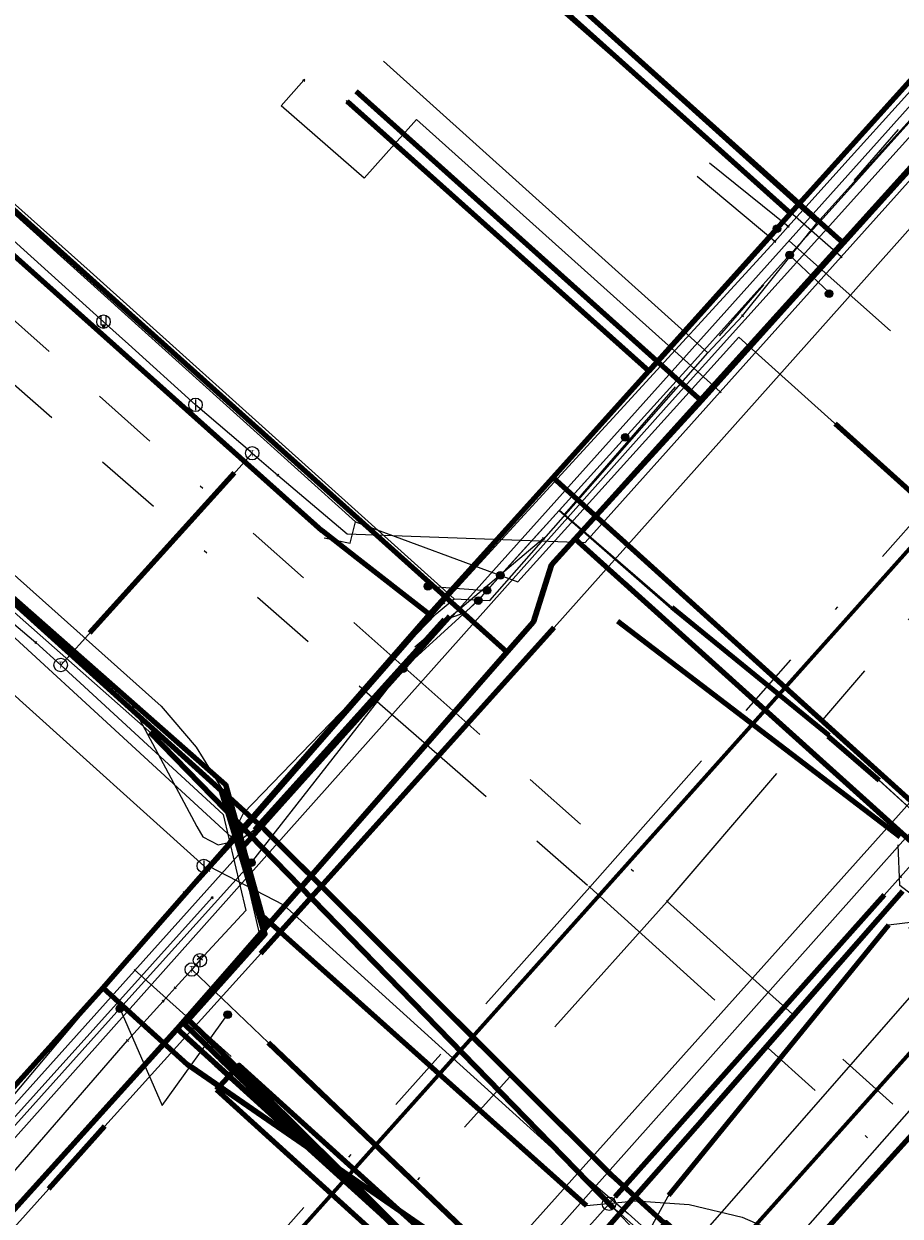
# Model space of a CAD drawing. Header units: metres. Extents: x 98902 to 136161, y 449037 to 499677.
# Tile 71 of 200: x 113353 to 113379, y 483289 to 483324. Entities that reach past the tile are written whole.
import ezdxf
from ezdxf.enums import TextEntityAlignment as Align
from ezdxf.lldxf.tags import DXFTag

# ---------------------------------------------------------------- set-up
doc = ezdxf.new("R2010")
doc.units = ezdxf.units.M
doc.linetypes.add('RI-OVERIG', pattern=[17, 5, -2, 2, -2, 0, -2, 2, -2])
for name, color, linetype, lineweight in [('B-WE-KL-DATA-G', 90, 'KL-DATA-N', 18), ('B-WE-KL-DATA_DUCT-G', 90, 'Continuous', 100), ('B-WE-KL-DATA_HULPSTUK-S', 90, 'Continuous', 25), ('B-WE-KL-DATA_KABELBED-G', 90, 'Continuous', 100), ('B-WE-KL-DATA_MANTELBUIS-G', 90, 'Continuous', 100), ('B-WE-KL-ET_LS-G', 190, 'KL-LS-N', 18), ('B-WE-KL-ET_LS_HULPSTUK-S', 190, 'Continuous', 25), ('B-WE-KL-ET_LS_MANTELBUIS-G', 190, 'Continuous', 100), ('B-WE-KL-ET_MS-G', 130, 'KL-MS-N', 18), ('B-WE-KL-ET_MS_MANTELBUIS-G', 130, 'Continuous', 100), ('B-WE-KL-GAS_HD-G', 30, 'KL-GAS-HD-N', 18), ('B-WE-KL-GAS_HD_MANTELBUIS-G', 30, 'Continuous', 100), ('B-WE-KL-GAS_LD-G', 50, 'KL-GAS-LD-N', 18), ('B-WE-KL-GAS_LD_HULPSTUK-S', 50, 'Continuous', 25), ('B-WE-KL-GAS_LD_MANTELBUIS-G', 50, 'Continuous', 100), ('B-WE-KL-WATER-G', 170, 'KL-WATER-N', 18), ('B-WE-KL-WATER_HULPSTUK-S', 170, 'Continuous', 25), ('B-WE-OG-INFO-G', 7, 'Continuous', 18), ('B-WE-RI-VRIJVERVAL-G', 210, 'RI-OVERIG', 18), ('B-WE-RI-VRIJVERVAL_HULPSTUK-S', 210, 'Continuous', 25), ('V-WE-RI-VRIJVERVAL-G', 210, 'RI-OVERIG-V', 25)]:
    doc.layers.add(name, color=color, linetype=linetype, lineweight=lineweight)
doc.layers.add('B-WE-OG-INFO_EIS VOORZORGSMAATREGEL-GV', color=7, linetype='Continuous', lineweight=70, true_color=0xfa194b)
doc.styles.add('NLCS-ISO', font='NLCS-ISO.ttf')
doc.styles.get("Standard").update_dxf_attribs({"font": 'arial.ttf'})
tags = doc.linetypes.add('KL-DATA-N', pattern='A,4,-1,[101,NLCS.SHX,S=0.5,R=0,X=0,Y=0],-1,4,-1,["D",Standard,S=1,R=0,X=-0.25,Y=-0.5],-1.5', length=12.5).pattern_tags.tags
tags[18] = DXFTag(74, 10)
tags = doc.linetypes.add('KL-GAS-HD-N', pattern='A,4,-1,[69,NLCS.SHX,S=0.5,R=0,X=0,Y=0],-1,4,-1,["H",Standard,S=1,R=0,X=0,Y=-0.5],-2', length=13).pattern_tags.tags
tags[18] = DXFTag(74, 10)
tags = doc.linetypes.add('KL-GAS-LD-N', pattern='A,4,-1,[69,NLCS.SHX,S=0.5,R=0,X=0,Y=0],-1,4,-1,["L",Standard,S=1,R=0,X=0.25,Y=-0.5],-2', length=13).pattern_tags.tags
tags[18] = DXFTag(74, 10)
tags = doc.linetypes.add('KL-LS-N', pattern='A,4,-1,[103,NLCS.SHX,S=0.75,R=0,X=0,Y=0],-1,4,-1,["L",Standard,S=1,R=0,X=0,Y=-0.5],-2', length=13).pattern_tags.tags
tags[18] = DXFTag(74, 10)
tags = doc.linetypes.add('KL-MS-N', pattern='A,4,-1,[103,NLCS.SHX,S=0.75,R=0,X=0,Y=0],-1,4,-1,["M",Standard,S=1,R=0,X=0,Y=-0.5],-2', length=13).pattern_tags.tags
tags[18] = DXFTag(74, 10)
doc.linetypes.add('KL-WATER-N', pattern='A,7,-0.5,[168,NLCS.SHX,S=0.75,R=0,X=0.75,Y=0],-2', length=9.5)
doc.linetypes.add('RI-OVERIG-V', pattern='A,2.5,[24,NLCS.SHX,S=1,R=0,X=0,Y=0],2.5,-2,2,-2,0,-2,2,-2', length=17)

# ---------------------------------------------------------------- blocks, each defined once
blk = doc.blocks.new('SKL-WTB_HULP_OVERIG-SO')
at = {"color": 0, "linetype": 'ByBlock', "lineweight": 18}
for points in [[(-0.14, 0.14), (0.14, -0.14)], [(0.14, 0.14), (-0.14, -0.14)]]:
    blk.add_lwpolyline(points, dxfattribs=at)
at = {"color": 0, "linetype": 'ByBlock', "lineweight": 18, "style": 'NLCS-ISO', "flags": 1}
for tag, p in [('TYPE', (1.5, 0)), ('LABEL', (1.5, -1.5)), ('OMSCHRIJVING', (1.5, -3))]:
    blk.add_attdef(tag, p, '', height=1, dxfattribs=at)
blk = doc.blocks.new('SKL-WTB_HULP_AFSLUITER-SO')
at = {"color": 0, "linetype": 'ByBlock', "lineweight": 18}
blk.add_lwpolyline([(0, 0.8), (0, -0.8)], dxfattribs=at)
blk.add_circle((0, 0), 1, dxfattribs=at)
at = {"color": 0, "linetype": 'ByBlock', "lineweight": 18, "style": 'NLCS-ISO', "flags": 1}
for tag, p in [('TYPE', (1.5, 0)), ('LABEL', (1.5, -1.5)), ('OMSCHRIJVING', (1.5, -3))]:
    blk.add_attdef(tag, p, '', height=1, dxfattribs=at)
blk = doc.blocks.new('SKL-WTB_HULP_BLAASGAT-SO')
at = {"color": 0, "linetype": 'ByBlock', "lineweight": 18}
for points in [[(0.4, 0.73), (-0.4, 0.09)], [(-0.4, 0.73), (0.4, 0.09)], [(0, 0.41), (0, -0.87)]]:
    blk.add_lwpolyline(points, dxfattribs=at)
blk.add_circle((0, 0), 1, dxfattribs=at)
at = {"color": 0, "linetype": 'ByBlock', "lineweight": 18, "style": 'NLCS-ISO', "flags": 1}
for tag, p in [('TYPE', (1.5, 0)), ('LABEL', (1.5, -1.5)), ('OMSCHRIJVING', (1.5, -3))]:
    blk.add_attdef(tag, p, '', height=1, dxfattribs=at)
blk = doc.blocks.new('SKL-WTB_HULP_SIFON-SO')
at = {"linetype": 'ByBlock', "lineweight": 18}
h = blk.add_hatch(color=0, dxfattribs=at)
h.dxf.hatch_style = 1
h.paths.add_polyline_path([(0.13, -0.53), (-0.13, -0.53), (-0.13, -0.8), (0.13, -0.8)])
at = {"color": 0, "linetype": 'ByBlock', "lineweight": 18}
blk.add_lwpolyline([(0.33, 0.8), (0.33, -0.53), (-0.33, -0.53), (-0.33, 0.8)], dxfattribs=at)
blk.add_lwpolyline([(0.13, -0.8), (-0.13, -0.8), (-0.13, -0.53), (0.13, -0.53)], close=True, dxfattribs=at)
blk.add_circle((0, 0), 1, dxfattribs=at)
at = {"color": 0, "linetype": 'ByBlock', "lineweight": 18, "style": 'NLCS-ISO', "flags": 1}
for tag, p in [('TYPE', (1.5, 0)), ('LABEL', (1.5, -1.5)), ('OMSCHRIJVING', (1.5, -3))]:
    blk.add_attdef(tag, p, '', height=1, dxfattribs=at)
blk = doc.blocks.new('SKL-WTB_HULP_T STUK-SO')
at = {"color": 0, "linetype": 'ByBlock', "lineweight": 18}
blk.add_circle((0, 0), 1, dxfattribs=at)
at = {"color": 0, "linetype": 'ByBlock', "lineweight": -2, "style": 'NLCS-ISO'}
blk.add_text('T', height=1, dxfattribs=at).set_placement((0, 0), align=Align.MIDDLE_CENTER)
at = {"color": 0, "linetype": 'ByBlock', "lineweight": 18, "style": 'NLCS-ISO', "flags": 1}
for tag, p in [('TYPE', (1.5, 0)), ('LABEL', (1.5, -1.5)), ('OMSCHRIJVING', (1.5, -3))]:
    blk.add_attdef(tag, p, '', height=1, dxfattribs=at)
blk = doc.blocks.new('SKL-WTB_HULP_MOF-SO')
at = {"linetype": 'ByBlock', "lineweight": 18}
h = blk.add_hatch(color=0, dxfattribs=at)
h.dxf.hatch_style = 1
h.paths.add_polyline_path([(-0.5625, 0, 1), (0.5625, 0, 1)])
at = {"color": 0, "linetype": 'ByBlock', "lineweight": 18}
blk.add_circle((0, 0), 0.5625, dxfattribs=at)
at = {"color": 0, "linetype": 'ByBlock', "lineweight": 18, "style": 'NLCS-ISO', "flags": 1}
for tag, p in [('TYPE', (1.5, 0)), ('LABEL', (1.5, -1.5)), ('OMSCHRIJVING', (1.5, -3))]:
    blk.add_attdef(tag, p, '', height=1, dxfattribs=at)
blk = doc.blocks.new('SRI-HULP_OVERIG-SO')
at = {"color": 0, "linetype": 'ByBlock', "lineweight": 18}
for points in [[(-0.14, 0.14), (0.14, -0.14)], [(0.14, 0.14), (-0.14, -0.14)]]:
    blk.add_lwpolyline(points, dxfattribs=at)
at = {"color": 0, "linetype": 'ByBlock', "lineweight": 18, "style": 'NLCS-ISO', "flags": 1}
for tag, p in [('TYPE', (1.5, 0)), ('LABEL', (1.5, -1.5)), ('OMSCHRIJVING', (1.5, -3))]:
    blk.add_attdef(tag, p, '', height=1, dxfattribs=at)

msp = doc.modelspace()

# ---------------------------------------------------------------- linework, layer by layer
at = {"layer": 'B-WE-KL-DATA-G', "flags": 128}
for points in [[(113020.432, 483573.982), (113031.658, 483566.995), (113078.845, 483538.792), (113089.848, 483532.216), (113092.564, 483530.306), (113094.655, 483528.069), (113096.405, 483524.762), (113096.939, 483521.455), (113096.89, 483518.843), (113109.036, 483512.527), (113112.87, 483510.063), (113119.857, 483521.564), (113138.482, 483504.803), (113162.747, 483483.105), (113158.238, 483478.074), (113170.674, 483466.928), (113202.517, 483438.355), (113223.332, 483420.253), (113297.237, 483354.025), (113300.048, 483353.792), (113358.552, 483301.314), (113359.602, 483296.803), (113357.13, 483294.061), (113365.216, 483286.732), (113367.912, 483284.289), (113371.537, 483288.338), (113389.927, 483271.882), (113422.275, 483243.381), (113452.111, 483216.258), (113449.253, 483213.084), (113455.3, 483207.641), (113457.177, 483209.669), (113461.69, 483205.633), (113492.702, 483178.76), (113497.063, 483174.789), (113501.879, 483172.163), (113504.847, 483173.605), (113507.331, 483172.914)], [(113309.005, 483242.342), (113371.64, 483312.58), (113395.79, 483339.39), (113402.6, 483347), (113426.68, 483373.78), (113464.01, 483415.7), (113489.19, 483444.16)], [(113365.351, 483306.888), (113354.546, 483316.602), (113340.522, 483329.121), (113325.5, 483342.572), (113319.846, 483347.649), (113319.476, 483348.365), (113324.909, 483354.583), (113329.75, 483360.037), (113333.938, 483364.662), (113341.762, 483373.349), (113342.482, 483374.279), (113343.169, 483374.988), (113350.388, 483383.05), (113353.134, 483386.034), (113353.888, 483386.959), (113356.027, 483389.313), (113353.254, 483391.788), (113348.811, 483395.883), (113347.467, 483397.056), (113351.752, 483402.075), (113353.592, 483403.9), (113355.273, 483405.804), (113363.642, 483415.148), (113367.977, 483419.742), (113371.669, 483424.087), (113385.674, 483439.785), (113386.978, 483441.432), (113387.242, 483442.21), (113387.507, 483442.987), (113387.195, 483443.582)], [(113251.07, 483394.896), (113253.557, 483392.687), (113255.384, 483391.064), (113255.534, 483390.926), (113260.217, 483386.615), (113264.824, 483382.535), (113270.898, 483377.087), (113275.155, 483373.36), (113275.739, 483372.915), (113278.749, 483370.286), (113280.126, 483368.751), (113284.87, 483364.511), (113288.343, 483361.332), (113292.387, 483357.656), (113295.965, 483354.62), (113298.973, 483351.884), (113299.481, 483351.35), (113302.387, 483350.667), (113305.483, 483347.861), (113308.88, 483344.835), (113309.757, 483344.039), (113322.529, 483332.607), (113322.841, 483332.347), (113323.231, 483331.98), (113326.565, 483329), (113326.786, 483328.568), (113332.125, 483323.901), (113335.799, 483320.605), (113336.917, 483319.686), (113337.809, 483318.86), (113348.473, 483309.201), (113348.733, 483309.022), (113358.74, 483299.825)], [(113324.909, 483354.583), (113319.476, 483348.365), (113319.846, 483347.649), (113325.5, 483342.572), (113340.522, 483329.121), (113354.546, 483316.602), (113365.351, 483306.888), (113366.401, 483306.84), (113372.869, 483314.186)], [(113365.351, 483306.888), (113366.401, 483306.84), (113372.869, 483314.186), (113373.901, 483315.287), (113376.108, 483318.035), (113379.162, 483321.414), (113381.822, 483324.304), (113384.258, 483327.016), (113386.317, 483329.282), (113390.53, 483333.35), (113393.034, 483336.309), (113394.743, 483338.407), (113395.943, 483340.203), (113402.518, 483346.849)], [(113333.523, 483334.858), (113333.722, 483335.082), (113338.979, 483330.367), (113366.911, 483305.312), (113367.701, 483306.214), (113368.232, 483307.898), (113368.94, 483308.676), (113372.684, 483312.768), (113376.898, 483317.446), (113383.451, 483324.721), (113384.79, 483326.207), (113389.271, 483331.181), (113392.749, 483335.042), (113401.144, 483344.377), (113401.368, 483344.177)], [(113401.368, 483344.177), (113401.144, 483344.377), (113392.749, 483335.042), (113389.271, 483331.181), (113384.79, 483326.207), (113383.451, 483324.721), (113376.898, 483317.446), (113372.684, 483312.768), (113362.441, 483321.948)], [(113401.368, 483344.177), (113401.144, 483344.377), (113392.749, 483335.042), (113389.271, 483331.181), (113384.79, 483326.207), (113383.451, 483324.721), (113376.898, 483317.446), (113366.659, 483326.624)], [(113333.523, 483334.858), (113333.722, 483335.082), (113338.979, 483330.367), (113366.911, 483305.312), (113359.753, 483297.135), (113359.327, 483296.648), (113358.734, 483295.971), (113357.127, 483294.135), (113353.902, 483290.565), (113349.008, 483285.149), (113346.497, 483282.371), (113340.865, 483276.139), (113338.666, 483273.705), (113336.105, 483270.871), (113332.424, 483266.798), (113328.73, 483262.71), (113322.83, 483256.181), (113311.99, 483265.905)], [(113333.523, 483334.858), (113333.722, 483335.082), (113338.979, 483330.367), (113366.911, 483305.312), (113359.753, 483297.135), (113359.327, 483296.648), (113358.734, 483295.971), (113357.127, 483294.135), (113353.902, 483290.565), (113349.008, 483285.149), (113346.497, 483282.371), (113340.865, 483276.139), (113338.666, 483273.705), (113336.105, 483270.871), (113332.424, 483266.798), (113328.73, 483262.71), (113317.885, 483272.439)], [(113333.523, 483334.858), (113333.722, 483335.082), (113338.979, 483330.367), (113366.911, 483305.312), (113359.753, 483297.135), (113359.327, 483296.648), (113358.734, 483295.971), (113357.127, 483294.135), (113353.902, 483290.565), (113349.008, 483285.149), (113346.497, 483282.371), (113340.865, 483276.139), (113338.666, 483273.705), (113336.105, 483270.871), (113332.424, 483266.798), (113321.599, 483276.558)], [(113333.523, 483334.858), (113333.722, 483335.082), (113338.979, 483330.367), (113366.911, 483305.312), (113359.753, 483297.135), (113359.327, 483296.648), (113358.734, 483295.971), (113357.127, 483294.135), (113353.902, 483290.565), (113349.008, 483285.149), (113346.497, 483282.371), (113340.865, 483276.139), (113330.002, 483285.884)], [(113333.523, 483334.858), (113333.722, 483335.082), (113338.979, 483330.367), (113366.911, 483305.312), (113359.753, 483297.135), (113358.561, 483301.386), (113349.496, 483309.364), (113345.313, 483304.7)], [(113333.523, 483334.858), (113333.722, 483335.082), (113338.979, 483330.367), (113366.911, 483305.312), (113359.753, 483297.135), (113359.327, 483296.648), (113358.734, 483295.971), (113357.127, 483294.135), (113353.902, 483290.565), (113349.008, 483285.149), (113346.497, 483282.371), (113335.627, 483292.123)], [(113366.622, 483326.582), (113376.108, 483318.035)], [(113376.898, 483317.446), (113383.451, 483324.721)], [(113376.898, 483317.446), (113383.451, 483324.721)], [(113378.027, 483320.158), (113379.162, 483321.414), (113381.822, 483324.304)], [(113363.255, 483322.844), (113372.869, 483314.186)], [(113376.108, 483318.035), (113378.027, 483320.158)], [(113373.901, 483315.287), (113376.108, 483318.035)], [(113372.684, 483312.768), (113376.898, 483317.446)], [(113372.684, 483312.768), (113376.898, 483317.446)], [(113372.869, 483314.186), (113373.901, 483315.287)], [(113368.94, 483308.676), (113372.684, 483312.768)], [(113368.94, 483308.676), (113372.684, 483312.768)], [(113349.496, 483309.364), (113358.561, 483301.386), (113359.753, 483297.135)], [(113357.334, 483298.181), (113358.069, 483298.962), (113358.374, 483299.286), (113358.74, 483299.825), (113348.733, 483309.022)], [(113366.911, 483305.312), (113367.701, 483306.214), (113368.232, 483307.898), (113368.94, 483308.676)], [(113366.911, 483305.312), (113367.701, 483306.214), (113368.232, 483307.898), (113368.94, 483308.676)], [(113358.74, 483299.825), (113359.097, 483300.534), (113364.813, 483306.448), (113365.351, 483306.888)], [(113359.753, 483297.135), (113366.911, 483305.312)], [(113359.753, 483297.135), (113366.911, 483305.312)], [(113358.069, 483298.962), (113358.374, 483299.286), (113358.74, 483299.825)], [(113357.334, 483298.181), (113358.069, 483298.962)], [(113358.069, 483298.962), (113360.287, 483297.815), (113368.442, 483290.433), (113370.513, 483288.662), (113371.192, 483288.047), (113382.133, 483278.14), (113394.847, 483266.692), (113403.096, 483259.237), (113406.306, 483256.363), (113408.259, 483254.606), (113408.487, 483254.401), (113413.248, 483250.118), (113416.064, 483247.611), (113418.781, 483245.198), (113429.978, 483235.08), (113431.057, 483234.099), (113432.667, 483232.686), (113433.657, 483231.79), (113440.462, 483225.635), (113442.283, 483224.067), (113444.035, 483222.435), (113449.904, 483217.05)], [(113344.537, 483282.982), (113357.334, 483298.181)], [(113359.327, 483296.648), (113359.753, 483297.135)], [(113359.327, 483296.648), (113359.753, 483297.135)], [(113359.327, 483296.648), (113359.753, 483297.135)], [(113358.734, 483295.971), (113359.327, 483296.648)], [(113358.734, 483295.971), (113359.327, 483296.648)], [(113358.734, 483295.971), (113359.327, 483296.648)], [(113357.127, 483294.135), (113358.734, 483295.971)], [(113357.127, 483294.135), (113358.734, 483295.971)], [(113357.127, 483294.135), (113358.734, 483295.971)], [(113353.902, 483290.565), (113357.127, 483294.135)], [(113353.902, 483290.565), (113357.127, 483294.135)], [(113369.591, 483286.139), (113367.946, 483284.324), (113357.127, 483294.135)], [(113349.008, 483285.149), (113353.902, 483290.565)], [(113349.008, 483285.149), (113353.902, 483290.565)]]:
    msp.add_lwpolyline(points, dxfattribs=at)
at = {"layer": 'B-WE-KL-DATA_DUCT-G', "flags": 128}
for points in [[(113126.397, 483515.679), (113131.669, 483511.573), (113150.28, 483494.956), (113163.067, 483483.73), (113158.5, 483478.714), (113203.075, 483438.793), (113223.354, 483420.234), (113264.347, 483383.498), (113296.962, 483354.674), (113299.097, 483354.502), (113310.226, 483345.045), (113333.398, 483323.528), (113358.561, 483301.386), (113359.753, 483297.135), (113357.127, 483294.135), (113367.946, 483284.324), (113371.64, 483288.398), (113389.894, 483271.845), (113400.789, 483262.62)], [(113396.166, 483338.836), (113368.232, 483307.898), (113367.701, 483306.214), (113357.087, 483294.089), (113317.412, 483250.186), (113309.863, 483241.636)], [(113396.166, 483338.836), (113368.232, 483307.898), (113367.701, 483306.214), (113357.087, 483294.089), (113317.412, 483250.186), (113309.863, 483241.636)], [(113396.166, 483338.836), (113368.232, 483307.898), (113367.701, 483306.214), (113357.087, 483294.089), (113317.412, 483250.186), (113309.863, 483241.636)], [(113396.166, 483338.836), (113368.232, 483307.898), (113367.701, 483306.214), (113357.087, 483294.089), (113317.412, 483250.186), (113309.863, 483241.636)]]:
    msp.add_lwpolyline(points, dxfattribs=at)
at = {"layer": 'B-WE-KL-DATA_KABELBED-G', "flags": 128}
for points in [[(113320.928, 483349.549), (113321.539, 483349.002), (113321.372, 483348.634), (113321.239, 483348.252), (113321.14, 483347.861), (113321.076, 483347.462), (113321.048, 483347.058), (113321.055, 483346.654), (113321.098, 483346.253), (113321.177, 483345.856), (113321.29, 483345.468), (113321.438, 483345.092), (113321.618, 483344.73), (113321.829, 483344.386), (113321.931, 483344.301), (113328.431, 483338.4), (113338.022, 483329.824), (113361.422, 483308.915), (113362.433, 483308.13), (113364.619, 483306.43), (113364.62, 483306.43)], [(113368.281, 483310.496), (113371.12, 483313.648), (113374.927, 483317.874), (113375.33, 483318.321), (113382.427, 483326.199), (113383.222, 483327.081), (113383.324, 483327.194), (113383.706, 483327.618), (113384.024, 483327.971), (113391.114, 483335.842), (113391.916, 483336.732), (113394.767, 483339.896), (113398.823, 483344.412)], [(113364.532, 483287.336), (113361.436, 483290.325), (113357.345, 483294.275), (113357.466, 483294.41), (113359.735, 483296.95), (113358.985, 483299.415), (113358.857, 483299.837), (113358.445, 483301.193), (113350.359, 483308.502), (113344.453, 483314.812), (113343.641, 483315.679), (113341.702, 483317.75), (113339.009, 483320.056), (113338.996, 483320.067), (113331.104, 483326.824), (113330.205, 483327.593), (113317.459, 483338.505), (113316.487, 483339.338), (113315.974, 483339.777), (113312.824, 483342.474)], [(113326.794, 483330.511), (113330.204, 483327.592), (113331.103, 483326.823), (113338.996, 483320.067), (113339.009, 483320.056), (113341.705, 483317.748), (113350.358, 483308.504), (113358.451, 483301.198)], [(113366.911, 483305.312), (113338.979, 483330.367)], [(113366.659, 483326.624), (113376.898, 483317.446)], [(113374.927, 483317.874), (113375.33, 483318.321), (113366.391, 483326.327)], [(113376.898, 483317.446), (113383.451, 483324.721)], [(113374.927, 483317.874), (113371.12, 483313.648), (113362.175, 483321.646)], [(113362.441, 483321.948), (113372.684, 483312.768)], [(113372.684, 483312.768), (113376.898, 483317.446)], [(113368.94, 483308.676), (113372.684, 483312.768)], [(113364.619, 483306.43), (113364.619, 483306.43), (113368.281, 483310.496)], [(113368.282, 483310.496), (113371.025, 483308.018), (113379.099, 483300.717), (113380.066, 483299.841)], [(113349.496, 483309.364), (113358.561, 483301.386), (113359.753, 483297.135)], [(113366.911, 483305.312), (113367.701, 483306.214), (113368.232, 483307.898), (113368.94, 483308.676)], [(113368.94, 483308.676), (113380.917, 483297.885)], [(113371.032, 483308.011), (113379.099, 483300.717), (113379.914, 483299.978)], [(113359.342, 483300.392), (113359.342, 483300.392), (113364.62, 483306.43)], [(113359.753, 483297.135), (113366.911, 483305.312)], [(113358.529, 483293.356), (113357.466, 483294.41), (113357.454, 483294.422), (113358.595, 483295.688), (113359.727, 483296.942), (113358.985, 483299.415), (113358.859, 483299.839), (113358.451, 483301.198)], [(113359.343, 483300.392), (113359.342, 483300.392), (113358.451, 483301.198)], [(113354.929, 483295.354), (113354.929, 483295.355), (113355.265, 483295.727), (113358.857, 483299.837), (113358.859, 483299.839), (113359.342, 483300.392)], [(113370.709, 483289.166), (113370.012, 483289.799), (113359.733, 483300.041), (113359.343, 483300.392)], [(113370.012, 483289.799), (113360.803, 483298.974)], [(113378.646, 483298.218), (113372.818, 483291.559), (113371.445, 483290.002), (113370.709, 483289.166)], [(113372.818, 483291.559), (113377.944, 483297.416)], [(113359.327, 483296.648), (113359.753, 483297.135)], [(113358.734, 483295.971), (113359.327, 483296.648)], [(113357.127, 483294.135), (113358.734, 483295.971)], [(113372.818, 483291.559), (113376.768, 483296.073)], [(113342.598, 483281.662), (113345.904, 483285.333), (113354.929, 483295.354)], [(113354.929, 483295.355), (113354.929, 483295.355), (113356.084, 483294.311), (113357.437, 483293.085), (113361.436, 483290.325), (113361.944, 483289.975), (113364.983, 483287.877), (113367.412, 483285.663), (113367.518, 483285.563), (113367.519, 483285.563)], [(113353.902, 483290.565), (113357.127, 483294.135)], [(113369.591, 483286.139), (113367.946, 483284.324), (113357.127, 483294.135)], [(113364.569, 483287.375), (113361.945, 483289.974), (113358.529, 483293.356)], [(113364.569, 483287.375), (113361.944, 483289.975), (113358.529, 483293.356)], [(113364.983, 483287.877), (113361.945, 483289.974), (113361.436, 483290.325), (113357.575, 483292.989)], [(113364.532, 483287.336), (113361.436, 483290.325), (113358.417, 483293.239)], [(113349.008, 483285.149), (113353.902, 483290.565)], [(113367.518, 483285.563), (113367.518, 483285.563), (113368.063, 483286.165), (113369.925, 483288.277), (113370.709, 483289.166)], [(113371.568, 483288.388), (113370.709, 483289.166)]]:
    msp.add_lwpolyline(points, dxfattribs=at)
at = {"layer": 'B-WE-KL-DATA_MANTELBUIS-G', "flags": 128}
for points in [[(113371.032, 483308.011), (113379.099, 483300.717), (113379.914, 483299.978)], [(113370.381, 483307.378), (113378.925, 483299.681)], [(113367.701, 483306.214), (113359.992, 483297.408)], [(113370.012, 483289.799), (113360.803, 483298.974)], [(113370.012, 483289.799), (113360.803, 483298.974)], [(113370.012, 483289.799), (113360.803, 483298.974)], [(113370.012, 483289.799), (113360.803, 483298.974)], [(113372.818, 483291.559), (113377.944, 483297.416)], [(113372.818, 483291.559), (113377.944, 483297.416)], [(113372.818, 483291.559), (113376.768, 483296.073)], [(113364.569, 483287.375), (113361.945, 483289.974), (113358.529, 483293.356)], [(113364.983, 483287.877), (113361.945, 483289.974), (113361.436, 483290.325), (113357.575, 483292.989)], [(113358.278, 483293.09), (113364.575, 483287.38)], [(113358.3, 483292.326), (113358.972, 483293.066), (113365.27, 483287.358), (113364.598, 483286.618), (113358.3, 483292.326)], [(113364.532, 483287.336), (113361.436, 483290.325), (113358.417, 483293.239)]]:
    msp.add_lwpolyline(points, dxfattribs=at)
at = {"layer": 'B-WE-KL-ET_LS-G', "flags": 128}
for points in [[(113304.456, 483362.951), (113303.144, 483361.495), (113308.354, 483356.826), (113311.018, 483356.273), (113312.892, 483356.701), (113318.279, 483362.741), (113318.881, 483363.417), (113333.412, 483379.718), (113334.401, 483380.827), (113350.178, 483398.484), (113351.52, 483399.989), (113354.165, 483402.954), (113364.719, 483414.52), (113370.468, 483420.964), (113382.545, 483434.965), (113386.622, 483439.535), (113387.349, 483441.289), (113386.924, 483442.798), (113369.171, 483458.569), (113352.522, 483474.058), (113351.528, 483474.983), (113347.44, 483478.652), (113346.969, 483478.895), (113346.454, 483479.02), (113346.308, 483479.033), (113345.001, 483478.696), (113339.353, 483483.76), (113338.944, 483484.366), (113338.788, 483484.84), (113338.752, 483485.071), (113338.741, 483485.305), (113338.561, 483486.466), (113337.964, 483487.707), (113342.858, 483493.167), (113343.017, 483493.272), (113343.208, 483493.257), (113349.126, 483487.952), (113376.74, 483463.201), (113376.791, 483463.155), (113378.555, 483461.574), (113378.894, 483461.531), (113379.683, 483461.943), (113382.843, 483464.475), (113383.132, 483464.691), (113383.493, 483464.725), (113394.091, 483464.737), (113403.311, 483464.747), (113403.617, 483464.807), (113403.85, 483464.951), (113417.261, 483479.9), (113417.63, 483480.09), (113417.997, 483479.978), (113418.5, 483479.527), (113421.141, 483477.158), (113422.827, 483476.908), (113424.634, 483477.332), (113444.614, 483487.87), (113446.657, 483488.256), (113448.535, 483487.543), (113449.449, 483486.714), (113450.079, 483486.143), (113466.418, 483471.336), (113467.425, 483471.222), (113467.782, 483471.009), (113483.691, 483456.593), (113484.096, 483449.246), (113489.56, 483444.358), (113496.329, 483432.587), (113498.82, 483430.338), (113480.941, 483410.431), (113480.974, 483409.869), (113475.545, 483403.867), (113455.257, 483381.435), (113455.19, 483380.621), (113454.379, 483380.476), (113428.465, 483351.55), (113428.261, 483350.725), (113427.435, 483350.404), (113408.806, 483329.674), (113402.162, 483322.281), (113401.958, 483321.453), (113401.162, 483321.163), (113385.402, 483303.546), (113384.658, 483303.408), (113379.286, 483297.345), (113378.236, 483297.214), (113371.686, 483289.169), (113369.436, 483285.046), (113353.437, 483267.456), (113340.945, 483253.722), (113339.684, 483253.246), (113333.808, 483246.716), (113333.764, 483246.079), (113327.313, 483238.582), (113326.798, 483237.407), (113321.822, 483231.795)], [(113304.528, 483362.885), (113303.285, 483361.503), (113308.41, 483356.91), (113311.013, 483356.373), (113312.832, 483356.784), (113318.204, 483362.808), (113333.337, 483379.785), (113333.959, 483380.482), (113334.326, 483380.894), (113350.103, 483398.551), (113354.091, 483403.021), (113364.645, 483414.587), (113366.887, 483417.1), (113370.393, 483421.03), (113382.47, 483435.031), (113386.548, 483439.603), (113387.537, 483441.9), (113386.808, 483444.042), (113374.301, 483455.201), (113374.199, 483455.442), (113374.229, 483455.691), (113374.482, 483455.974), (113378.876, 483460.9), (113379.52, 483461.616), (113379.738, 483461.859), (113382.915, 483464.405), (113383.168, 483464.597), (113383.484, 483464.625), (113399.105, 483464.642), (113403.311, 483464.647), (113403.655, 483464.714), (113403.921, 483464.88), (113417.337, 483479.835), (113417.637, 483479.99), (113417.933, 483479.901), (113421.089, 483477.07), (113422.83, 483476.808), (113423.407, 483476.862), (113424.056, 483477.009), (113424.678, 483477.242), (113444.66, 483487.781), (113446.648, 483488.156), (113448.472, 483487.465), (113450.012, 483486.069), (113466.351, 483471.262), (113486.226, 483452.979), (113491.527, 483448.156), (113479.225, 483434.014), (113478.856, 483433.002), (113414.374, 483361.127), (113365.489, 483306.586), (113308.335, 483242.893)], [(113370.42, 483311.68), (113372.31, 483313.76), (113375.3, 483317.09), (113376.29, 483318.18), (113380.24, 483322.57), (113383.24, 483325.9), (113383.293, 483325.961), (113383.45, 483326.14), (113384.18, 483326.96), (113388.13, 483331.34), (113394.91, 483338.86), (113395.278, 483339.27), (113395.35, 483339.35), (113402.37, 483347.2), (113404.78, 483349.88), (113404.78, 483349.89), (113404.78, 483349.88), (113405.89, 483351.11), (113407.24, 483352.64), (113408.81, 483354.37), (113410.92, 483356.72), (113414.28, 483360.45), (113414.541, 483360.738), (113414.96, 483361.2), (113415.67, 483361.99), (113415.77, 483362.1), (113415.948, 483362.297), (113416.33, 483362.72), (113419.78, 483366.56), (113421.82, 483368.83), (113423.81, 483371.05), (113426.46, 483373.99), (113427.78, 483375.5), (113427.78, 483375.51), (113433.14, 483381.67), (113438.45, 483387.63), (113443.97, 483393.84), (113443.97, 483393.85), (113443.97, 483393.84), (113444.985, 483394.965), (113445.17, 483395.17), (113450.18, 483400.79), (113452.784, 483403.709), (113454.56, 483405.7), (113459.57, 483411.32), (113463.708, 483415.958), (113464.5, 483416.85), (113464.99, 483417.4), (113465.94, 483418.47), (113469.089, 483422.016), (113470.38, 483423.47), (113470.39, 483423.47), (113470.38, 483423.47), (113474.44, 483428.04), (113474.44, 483428.05), (113474.44, 483428.04), (113474.666, 483428.299), (113478.5, 483432.61), (113478.5, 483432.62), (113478.5, 483432.61), (113480.58, 483434.94), (113482.11, 483436.4), (113482.56, 483437.17), (113482.57, 483437.17), (113482.56, 483437.17), (113482.773, 483437.409), (113486.63, 483441.74), (113488.29, 483443.61), (113490.12, 483445.7), (113490.01, 483446.25), (113490.077, 483446.335)], [(113304.603, 483362.819), (113304.224, 483362.397), (113311.018, 483356.273), (113317.703, 483350.259), (113318.214, 483349.004), (113345.297, 483324.603), (113362.416, 483309.179), (113367.24, 483307.396), (113373.791, 483314.654), (113385.239, 483304.365), (113378.833, 483297.135), (113388.997, 483287.947), (113399.81, 483278.172), (113400.393, 483277.65), (113440.181, 483242.018), (113444.838, 483237.848), (113446.126, 483236.694), (113460.014, 483224.257), (113486.717, 483254.227), (113487.479, 483254.481), (113530.022, 483301.447), (113530.991, 483302.516), (113576.54, 483352.797), (113577.862, 483354.256), (113584.141, 483361.267), (113584.18, 483362.382), (113583.919, 483364.381), (113583.002, 483365.608), (113580.613, 483367.745), (113579.02, 483369.975), (113568.434, 483379.491), (113548.332, 483397.56), (113527.931, 483415.899), (113509.021, 483432.897)], [(113304.929, 483362.505), (113297.7, 483354.462), (113307.469, 483345.687), (113323.671, 483331.133), (113325.977, 483331.104), (113356.655, 483303.706), (113357.692, 483302.498), (113358.524, 483301.144), (113359.046, 483299.934), (113359.659, 483297.487), (113369.272, 483288.902), (113370.734, 483289.038), (113372.315, 483288.933), (113373.887, 483288.555), (113375.272, 483287.951), (113376.489, 483287.176), (113413.18, 483254.201), (113450.362, 483220.872), (113449.996, 483217.792), (113458.746, 483209.916), (113467.676, 483219.813), (113470.021, 483223.364), (113470.671, 483224.923), (113513.02, 483271.339), (113516.089, 483274.703), (113558.556, 483322.492), (113589.3, 483357.26), (113590.353, 483357.667), (113593.066, 483358.132), (113624.346, 483330.071), (113637.793, 483318.185), (113629.385, 483308.858), (113614.861, 483292.602), (113596.506, 483272.058), (113596.452, 483271.998), (113580.376, 483254.005), (113567.886, 483227.969)], [(113309.97, 483345.22), (113310.19, 483345.03), (113310.425, 483344.817), (113313.34, 483342.17), (113320.02, 483336.12), (113322.95, 483333.471), (113323.765, 483332.733), (113326.71, 483330.06), (113333.4, 483324), (113336.865, 483320.867), (113337.458, 483320.33), (113340.08, 483317.95), (113346.77, 483311.89), (113347.63, 483311.12), (113349.913, 483309.056), (113355.78, 483303.75), (113357.71, 483300.14), (113357.89, 483299.83), (113358.35, 483299.6), (113359, 483299.74), (113359.44, 483300.06), (113365.03, 483306.26), (113365.67, 483306.49), (113366.05, 483306.84), (113366.32, 483307.14), (113370.42, 483311.68)], [(113375.293, 483317.498), (113378.287, 483314.837)], [(113375.3, 483317.09), (113376.47, 483315.98), (113376.47, 483315.94)], [(113370.42, 483311.68), (113368.47, 483309.52), (113371.8, 483306.65), (113376.46, 483302.85), (113377.95, 483301.51), (113380.96, 483298.78), (113379.41, 483297.05), (113381.94, 483294.78), (113382.09, 483294.64), (113382.09, 483294.62), (113382.1, 483294.63)], [(113341.409, 483279.169), (113342.05, 483279.88), (113344.03, 483282.08), (113347.493, 483285.924), (113351.12, 483289.95), (113355.43, 483294.74), (113359.32, 483299.06), (113359.33, 483299.07), (113363.82, 483304.81), (113363.83, 483304.82), (113366.05, 483306.83), (113366.06, 483306.84), (113366.32, 483307.13), (113366.72, 483307.58), (113366.72, 483307.59), (113368.46, 483309.51), (113371.78, 483306.61), (113376.44, 483302.82), (113377.96, 483301.51), (113380.96, 483298.77), (113379.41, 483297.04), (113381.94, 483294.77), (113382.09, 483294.63), (113382.34, 483294.02), (113382.34, 483294.01)], [(113361.494, 483308.702), (113362.257, 483308.544), (113362.416, 483309.179)], [(113366.32, 483307.14), (113366.32, 483307.13), (113364.57, 483307.26)], [(113379.386, 483297.759), (113378.564, 483298.388), (113378.517, 483299.597)], [(113355.851, 483295.896), (113358.736, 483293.319)], [(113355.43, 483294.74), (113356.68, 483291.87), (113358.63, 483294.57), (113358.63, 483294.56)], [(113360.741, 483276.081), (113361.95, 483277.49), (113364.49, 483280.3), (113369.02, 483285.29), (113370.75, 483287.2), (113370.97, 483287.44), (113373.27, 483285.37), (113380.4, 483293.46), (113380.75, 483293.83), (113381.46, 483293.83), (113382.49, 483293.88)], [(113382.76, 483293.91), (113382.75, 483293.92), (113382.5, 483293.89), (113381.47, 483293.84), (113380.27, 483292.49), (113376.3, 483288.11), (113374.78, 483286.38), (113374.72, 483285.49), (113375.85, 483284.37)]]:
    msp.add_lwpolyline(points, dxfattribs=at)
at = {"layer": 'B-WE-KL-ET_LS_MANTELBUIS-G', "flags": 128}
for points in [[(113376.646, 483312.088), (113382.711, 483306.64)], [(113371.805, 483306.646), (113376.46, 483302.85)], [(113371.805, 483306.646), (113376.46, 483302.85)], [(113359.002, 483299.435), (113365.217, 483306.381)], [(113359.43, 483300.04), (113365.06, 483306.28)], [(113370.195, 483306.235), (113378.57, 483299.83)], [(113370.195, 483306.235), (113378.57, 483299.83)], [(113370.195, 483306.235), (113378.57, 483299.83)], [(113376.441, 483302.819), (113377.954, 483301.515)], [(113376.441, 483302.819), (113377.954, 483301.515)], [(113376.441, 483302.819), (113377.954, 483301.515)], [(113376.441, 483302.819), (113377.954, 483301.515)], [(113359.659, 483297.487), (113369.272, 483288.902)], [(113378.236, 483297.214), (113371.701, 483289.197)], [(113380.26, 483292.48), (113376.28, 483288.09)]]:
    msp.add_lwpolyline(points, dxfattribs=at)
at = {"layer": 'B-WE-KL-ET_MS-G', "flags": 128}
for points in [[(113310.192, 483241.365), (113316.2, 483248.05), (113318.21, 483250.28), (113353.32, 483289.39), (113354.98, 483291.25), (113359.61, 483296.37), (113368.31, 483306.04), (113382.96, 483322.46), (113384.63, 483324.31), (113395.45, 483336.33), (113399.46, 483340.78), (113419.83, 483363.46), (113421.8, 483365.66), (113428.02, 483372.58), (113432.58, 483378.03), (113436.5, 483382.43), (113445.42, 483392.44), (113447.29, 483394.53), (113457.87, 483406.25), (113459.87, 483408.49), (113460.67, 483409.43), (113464.52, 483413.73), (113465.27, 483414.57), (113470.6, 483420.53), (113472.6, 483422.77), (113482.46, 483433.94), (113484.45, 483436.16), (113489.86, 483442.21), (113490.47, 483442.89), (113490.54, 483443.76), (113490.07, 483444.84), (113486.12, 483448.38), (113480.3, 483453.58), (113463.872, 483468.67)], [(113311.61, 483342.63), (113315.96, 483338.76), (113319.79, 483335.39), (113327.42, 483328.62), (113333.18, 483323.46), (113340.91, 483316.64), (113346.17, 483311.9), (113356.38, 483302.89), (113362.35, 483296.76), (113365.19, 483293.85), (113369.2, 483289.72), (113370.06, 483288.83), (113370.8, 483288.07), (113370.93, 483287.62), (113370.68, 483287.24), (113363.38, 483279.22), (113362.39, 483278.13), (113359.25, 483274.67), (113351.58, 483266.24), (113348.68, 483263.06), (113345.1, 483259.15), (113340.55, 483254.04), (113333.12, 483245.8), (113327.26, 483239.3), (113325.05, 483236.87), (113324.72, 483236.78), (113324.28, 483236.81), (113323.96, 483236.56), (113323.66, 483236.17), (113323.6, 483235.29), (113322.88, 483234.48), (113321.009, 483232.465)]]:
    msp.add_lwpolyline(points, dxfattribs=at)
at = {"layer": 'B-WE-KL-ET_MS_MANTELBUIS-G', "flags": 128}
for points in [[(113359.61, 483296.37), (113368.31, 483306.04)], [(113356.32, 483302.94), (113370.06, 483288.83)], [(113353.32, 483289.39), (113354.98, 483291.25)]]:
    msp.add_lwpolyline(points, dxfattribs=at)
at = {"layer": 'B-WE-KL-GAS_HD-G', "flags": 128}
msp.add_lwpolyline([(113319.852, 483233.417), (113340.456, 483256.604), (113350.256, 483267.702), (113360.243, 483279.03), (113380.348, 483301.603), (113390.349, 483312.987), (113400.57, 483324.409), (113412.932, 483338.278), (113419.876, 483346.007), (113437.444, 483365.808), (113450.89, 483380.786), (113461.656, 483392.791), (113479.167, 483412.526), (113482.147, 483415.898)], dxfattribs=at)
at = {"layer": 'B-WE-KL-GAS_HD_MANTELBUIS-G', "flags": 128}
msp.add_lwpolyline([(113370.125, 483289.157), (113378.109, 483298.115)], dxfattribs=at)
at = {"layer": 'B-WE-KL-GAS_LD-G', "flags": 128}
for points in [[(113360.117, 483310.562), (113362.17, 483308.817), (113369.232, 483308.563), (113373.236, 483313.029), (113376.825, 483317.033), (113383.839, 483324.859), (113384.741, 483325.866), (113389.507, 483331.182)], [(113376.825, 483317.033), (113366.319, 483326.246)], [(113354.945, 483315.112), (113346.814, 483322.446)], [(113373.236, 483313.029), (113364.233, 483321.108), (113362.676, 483319.373), (113360.211, 483321.515), (113360.889, 483322.271)], [(113357.672, 483312.646), (113355.686, 483314.441), (113354.945, 483315.112)], [(113359.356, 483311.211), (113357.672, 483312.646)], [(113359.356, 483311.211), (113358.965, 483310.779), (113354.672, 483306.033), (113353.674, 483304.929)], [(113359.356, 483311.211), (113360.117, 483310.562)], [(113351.287, 483306.996), (113352.932, 483305.6)], [(113385.466, 483306.445), (113380.837, 483301.176), (113378.587, 483298.651), (113369.942, 483288.951)], [(113353.674, 483304.929), (113352.932, 483305.6)], [(113353.674, 483304.929), (113354.254, 483304.406), (113358.497, 483300.494), (113359.165, 483297.647), (113357.803, 483296.171), (113357.563, 483295.9)], [(113357.563, 483295.9), (113357.067, 483295.355)], [(113366.476, 483287.388), (113366.101, 483287.746), (113366.042, 483287.803), (113363.569, 483290.164), (113359.841, 483293.724), (113357.563, 483295.9)], [(113356.71, 483294.96), (113357.067, 483295.355)], [(113355.656, 483293.791), (113356.71, 483294.96)], [(113309.362, 483242.048), (113316.893, 483250.656), (113321.336, 483255.551), (113322.966, 483257.347), (113328.077, 483262.978), (113334.025, 483269.53), (113339.846, 483275.943), (113345.342, 483281.998), (113346.198, 483282.941), (113347.237, 483284.086), (113355.656, 483293.791)], [(113369.942, 483288.951), (113368.474, 483287.303), (113367.735, 483286.474)], [(113369.942, 483288.951), (113383.235, 483277.143), (113387.32, 483273.514), (113400.232, 483262.045), (113402.125, 483260.322), (113403.639, 483258.944), (113407.138, 483255.758), (113407.188, 483255.713), (113409.518, 483253.591), (113414.487, 483249.068), (113414.688, 483248.885), (113416.048, 483247.647), (113416.866, 483246.903), (113417.644, 483246.194), (113417.667, 483246.173), (113417.851, 483246.006), (113417.972, 483245.896), (113418.191, 483245.696), (113418.415, 483245.492), (113422.481, 483241.79), (113423.794, 483240.595), (113425.963, 483238.62)]]:
    msp.add_lwpolyline(points, dxfattribs=at)
at = {"layer": 'B-WE-KL-GAS_LD_MANTELBUIS-G', "flags": 128}
for points in [[(113354.536, 483305.882), (113358.829, 483310.629)], [(113366.051, 483287.793), (113359.841, 483293.724)]]:
    msp.add_lwpolyline(points, dxfattribs=at)
at = {"layer": 'B-WE-KL-WATER-G', "flags": 128}
for points in [[(113575.786, 483541.974), (113567.951, 483533.451), (113567.683, 483533.153), (113556.739, 483520.979), (113553.386, 483517.249), (113547.503, 483510.704), (113545.403, 483508.368), (113539.52, 483501.824), (113537.839, 483500), (113529.132, 483490.462), (113528.592, 483489.87), (113524.847, 483485.768), (113520.628, 483481.089), (113517.515, 483481.511), (113514.474, 483481.924), (113512.852, 483480.081), (113500, 483465.1), (113495.456, 483460.018), (113495.151, 483458.983), (113492.953, 483451.516), (113487.945, 483445.915), (113487.486, 483445.402), (113487.107, 483443.327), (113483.573, 483439.376), (113483.311, 483439.074), (113483.048, 483438.772), (113475.176, 483429.72), (113474.979, 483429.494), (113467.629, 483421.042), (113466.973, 483420.287), (113455.884, 483407.536), (113455.622, 483407.235), (113448.582, 483399.14), (113445.291, 483395.496), (113444.889, 483395.05), (113437.248, 483386.59), (113436.846, 483386.145), (113421.369, 483369.006), (113421.234, 483368.857), (113414.045, 483360.895), (113413.777, 483360.599), (113406.471, 483352.509), (113405.868, 483351.841), (113390.855, 483335.217), (113390.386, 483334.697), (113382.896, 483326.403), (113382.695, 483326.18), (113376.848, 483319.706), (113375.259, 483317.94), (113374.858, 483317.494), (113365.034, 483306.776)], [(113587.055, 483512.335), (113584.552, 483513.845), (113568.202, 483512.661), (113499.066, 483435.893), (113454.274, 483385.153), (113383.372, 483305.88), (113333.282, 483250)], [(113358.07, 483298.835), (113357.919, 483298.971), (113352.45, 483303.897), (113351.757, 483304.53), (113347.844, 483308.109), (113335.921, 483319.01), (113335.184, 483319.685), (113328.999, 483325.34), (113322.631, 483331.082), (113321.81, 483331.822), (113315.662, 483337.366), (113312.691, 483340.044), (113308.398, 483343.914), (113306.156, 483345.936), (113302.174, 483346.3), (113301.435, 483346.974), (113299.22, 483348.997), (113287.831, 483359.398), (113277.124, 483369.026), (113263.907, 483380.91)], [(113375.259, 483317.94), (113372.922, 483319.813)], [(113374.858, 483317.494), (113372.555, 483319.415)], [(113365.034, 483306.776), (113358.981, 483299.848)], [(113308.08, 483243.103), (113314.259, 483250), (113322.26, 483258.939), (113327.697, 483265.014), (113333.597, 483271.606), (113338.431, 483277.007), (113339.568, 483278.271), (113345.489, 483284.852), (113358.07, 483298.835), (113358.981, 483299.848)], [(113379.614, 483295.943), (113373.285, 483288.716), (113371.974, 483287.219)]]:
    msp.add_lwpolyline(points, dxfattribs=at)
at = {"layer": 'B-WE-OG-INFO-G', "flags": 128}
msp.add_lwpolyline([(113356.32, 483302.94), (113370.06, 483288.83)], dxfattribs=at)
at = {"layer": 'B-WE-OG-INFO_EIS VOORZORGSMAATREGEL-GV', "flags": 128}
for points in [[(113075.891, 483224.456), (113202.392, 483111.692), (113329.564, 483253.343), (113329.564, 483253.343), (113450.537, 483388.475)], [(113457.999, 483381.818), (113337.007, 483246.665), (113337.003, 483246.662), (113337, 483246.657), (113209.814, 483104.991), (113210.997, 483103.918), (113214.394, 483100.876), (113219.329, 483099.8), (113221.568, 483098.668), (113227.554, 483093.397), (113228.372, 483093.605), (113230.302, 483093.327), (113231.98, 483092.331), (113394.665, 482946.132)]]:
    msp.add_lwpolyline(points, dxfattribs=at)
at = {"layer": 'B-WE-RI-VRIJVERVAL-G', "flags": 128}
for points in [[(113311.26, 483351.64), (113371.67, 483297.92)], [(113311, 483349.3), (113369.37, 483298.34)], [(113383.1, 483326.1), (113368, 483308.68)], [(113369.37, 483298.34), (113391.69, 483323.56)], [(113371.67, 483297.92), (113391.73, 483321.33)], [(113368, 483308.68), (113362.63, 483304.15)], [(113343.51, 483269.37), (113369.37, 483298.34)], [(113369.37, 483298.34), (113416.6, 483255.75)], [(113371.67, 483297.92), (113316.348, 483236.3)], [(113371.67, 483297.92), (113416.19, 483257.88)]]:
    msp.add_lwpolyline(points, dxfattribs=at)
at = {"layer": 'V-WE-RI-VRIJVERVAL-G', "flags": 128}
msp.add_lwpolyline([(113346.03, 483284.56), (113358.17, 483298.03)], dxfattribs=at)

# ---------------------------------------------------------------- block references
at = {"layer": 'B-WE-KL-DATA_HULPSTUK-S', "xscale": 0.2, "yscale": 0.2, "zscale": 0.2}
for name, p in [('SKL-WTB_HULP_OVERIG-SO', (113362.175, 483321.646)), ('SKL-WTB_HULP_OVERIG-SO', (113378.027, 483320.158)), ('SKL-WTB_HULP_MOF-SO', (113374.927, 483317.874)), ('SKL-WTB_HULP_OVERIG-SO', (113374.927, 483317.874)), ('SKL-WTB_HULP_OVERIG-SO', (113374.927, 483317.874)), ('SKL-WTB_HULP_OVERIG-SO', (113373.901, 483315.287)), ('SKL-WTB_HULP_OVERIG-SO', (113368.281, 483310.496)), ('SKL-WTB_HULP_OVERIG-SO', (113368.281, 483310.496)), ('SKL-WTB_HULP_OVERIG-SO', (113368.282, 483310.496)), ('SKL-WTB_HULP_OVERIG-SO', (113364.619, 483306.43)), ('SKL-WTB_HULP_OVERIG-SO', (113364.62, 483306.43)), ('SKL-WTB_HULP_OVERIG-SO', (113364.62, 483306.43)), ('SKL-WTB_HULP_OVERIG-SO', (113358.451, 483301.198)), ('SKL-WTB_HULP_OVERIG-SO', (113358.451, 483301.198)), ('SKL-WTB_HULP_OVERIG-SO', (113358.451, 483301.198)), ('SKL-WTB_HULP_OVERIG-SO', (113359.342, 483300.392)), ('SKL-WTB_HULP_OVERIG-SO', (113359.342, 483300.392)), ('SKL-WTB_HULP_OVERIG-SO', (113359.343, 483300.392)), ('SKL-WTB_HULP_OVERIG-SO', (113359.343, 483300.392)), ('SKL-WTB_HULP_OVERIG-SO', (113357.333, 483298.181)), ('SKL-WTB_HULP_OVERIG-SO', (113354.929, 483295.355)), ('SKL-WTB_HULP_OVERIG-SO', (113354.929, 483295.354)), ('SKL-WTB_HULP_OVERIG-SO', (113354.929, 483295.354)), ('SKL-WTB_HULP_OVERIG-SO', (113358.529, 483293.356)), ('SKL-WTB_HULP_OVERIG-SO', (113358.529, 483293.356)), ('SKL-WTB_HULP_OVERIG-SO', (113370.709, 483289.166)), ('SKL-WTB_HULP_OVERIG-SO', (113370.709, 483289.166)), ('SKL-WTB_HULP_OVERIG-SO', (113370.709, 483289.166)), ('SKL-WTB_HULP_OVERIG-SO', (113370.709, 483289.166))]:
    msp.add_blockref(name, p, dxfattribs=at)
at = {"layer": 'B-WE-KL-ET_LS_HULPSTUK-S', "xscale": 0.2, "yscale": 0.2, "zscale": 0.2}
for p in [(113375.3, 483317.09), (113376.47, 483315.94), (113370.42, 483311.68), (113366.72, 483307.59), (113364.57, 483307.26), (113366.32, 483307.14), (113366.06, 483306.84), (113363.83, 483304.82), (113359.33, 483299.07), (113355.43, 483294.74), (113358.63, 483294.56)]:
    msp.add_blockref('SKL-WTB_HULP_MOF-SO', p, dxfattribs=at)
at = {"layer": 'B-WE-KL-GAS_LD_HULPSTUK-S', "xscale": 0.2, "yscale": 0.2, "zscale": 0.2}
for name, p in [('SKL-WTB_HULP_OVERIG-SO', (113360.889, 483322.271)), ('SKL-WTB_HULP_OVERIG-SO', (113376.825, 483317.033)), ('SKL-WTB_HULP_SIFON-SO', (113354.945, 483315.112)), ('SKL-WTB_HULP_AFSLUITER-SO', (113357.672, 483312.646)), ('SKL-WTB_HULP_OVERIG-SO', (113373.236, 483313.029)), ('SKL-WTB_HULP_T STUK-SO', (113359.356, 483311.211)), ('SKL-WTB_HULP_OVERIG-SO', (113360.117, 483310.562)), ('SKL-WTB_HULP_OVERIG-SO', (113352.932, 483305.6)), ('SKL-WTB_HULP_T STUK-SO', (113353.674, 483304.929)), ('SKL-WTB_HULP_OVERIG-SO', (113378.587, 483298.651)), ('SKL-WTB_HULP_BLAASGAT-SO', (113357.803, 483296.171)), ('SKL-WTB_HULP_T STUK-SO', (113357.563, 483295.9)), ('SKL-WTB_HULP_OVERIG-SO', (113357.067, 483295.355)), ('SKL-WTB_HULP_OVERIG-SO', (113356.71, 483294.96)), ('SKL-WTB_HULP_OVERIG-SO', (113355.656, 483293.791)), ('SKL-WTB_HULP_T STUK-SO', (113369.942, 483288.951))]:
    msp.add_blockref(name, p, dxfattribs=at)
at = {"layer": 'B-WE-KL-WATER_HULPSTUK-S', "xscale": 0.2, "yscale": 0.2, "zscale": 0.2}
for name, p in [('SKL-WTB_HULP_OVERIG-SO', (113375.259, 483317.94)), ('SKL-WTB_HULP_OVERIG-SO', (113374.858, 483317.494)), ('SKL-WTB_HULP_OVERIG-SO', (113365.034, 483306.776)), ('SKL-WTB_HULP_OVERIG-SO', (113358.981, 483299.848)), ('SKL-WTB_HULP_AFSLUITER-SO', (113357.919, 483298.971)), ('SKL-WTB_HULP_OVERIG-SO', (113358.07, 483298.835))]:
    msp.add_blockref(name, p, dxfattribs=at)
at = {"layer": 'B-WE-RI-VRIJVERVAL_HULPSTUK-S', "xscale": 0.2, "yscale": 0.2, "zscale": 0.2}
for p in [(113368, 483308.68), (113362.63, 483304.15), (113362.63, 483304.15), (113369.37, 483298.34), (113358.17, 483298.03), (113371.67, 483297.92)]:
    msp.add_blockref('SRI-HULP_OVERIG-SO', p, dxfattribs=at)

doc.saveas('drawing.dxf')
